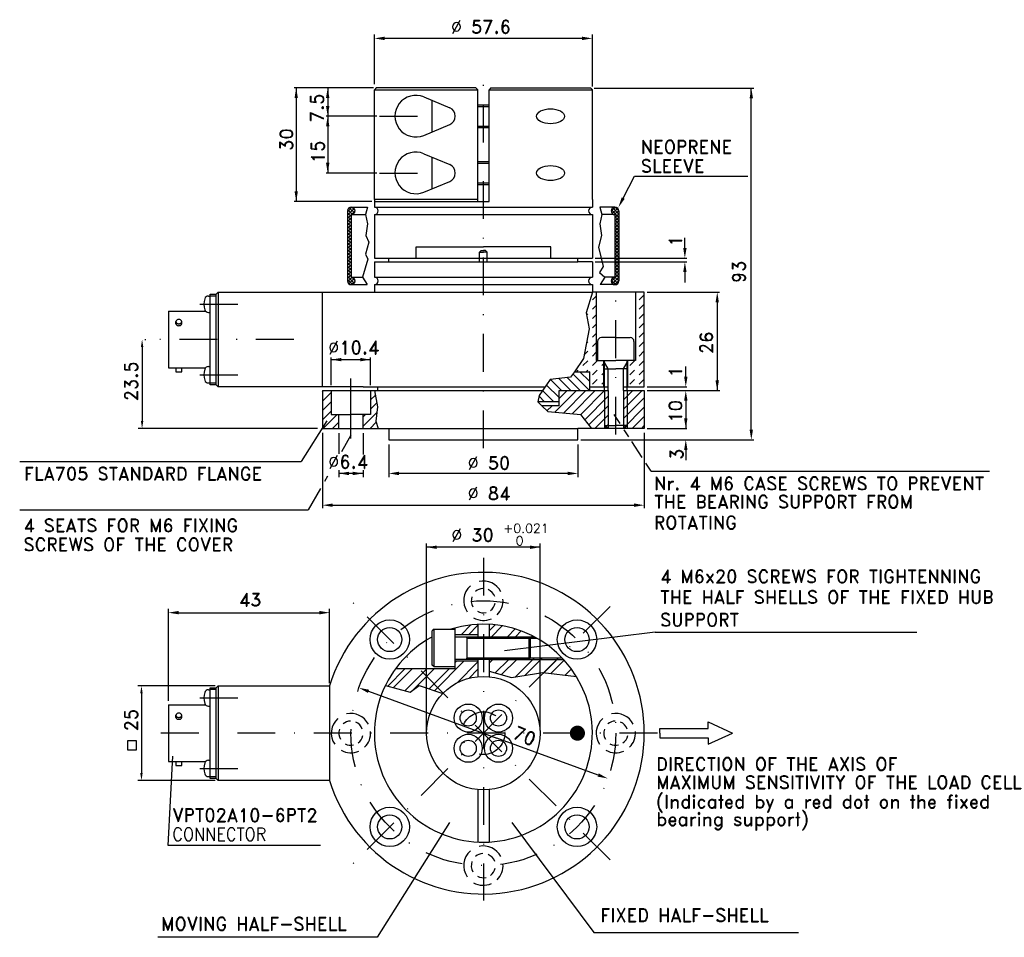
# Model space of a CAD drawing. Extents: x 147 to 277, y 386 to 507.
import ezdxf

# ---------------------------------------------------------------- set-up
doc = ezdxf.new("R2010")
doc.units = 0
doc.header["$LTSCALE"] = 10
doc.header["$MEASUREMENT"] = 0
doc.linetypes.add('DASHDOT', pattern=[1, 0.5, -0.25, 0, -0.25])
doc.layers.get('0').update_dxf_attribs({"linetype": 'CONTINUOUS'})
for name, color, linetype in [('1', 7, 'CONTINUOUS'), ('2', 7, 'DASHDOT'), ('3', 7, 'CONTINUOUS'), ('4', 7, 'CONTINUOUS'), ('5', 7, 'CONTINUOUS'), ('6', 7, 'CONTINUOUS'), ('7', 7, 'CONTINUOUS'), ('QUOTE', 7, 'CONTINUOUS')]:
    doc.layers.add(name, color=color, linetype=linetype)
doc.styles.add('ROMAND', font='romand', dxfattribs={"height": 8})

# ---------------------------------------------------------------- blocks, each defined once
blk = doc.blocks.new('*X6')
at = {"color": 0}
for p, q in [((97, 167), (101.54, 171.54)), ((97, 165.06), (101.96, 170.02)), ((97, 161.17), (102.81, 166.98)), ((97, 159.23), (102.46, 164.68)), ((95, 151.39), (102.78, 159.17)), ((97, 155.34), (102.27, 160.61)), ((95, 153.34), (95.43, 153.77)), ((85.39, 149.56), (88, 152.17)), ((95.26, 147.77), (100.7, 153.2)), ((85.54, 147.77), (88, 150.23)), ((97.21, 147.77), (99.48, 150.04))]:
    blk.add_line(p, q, dxfattribs=at)
blk = doc.blocks.new('*X5')
at = {"color": 0}
for p, q in [((187.09, 458.09), (187.23, 458.23)), ((187.09, 456.85), (188.24, 458)), ((187.09, 455.61), (188.24, 456.76)), ((193.44, 457.01), (194.07, 457.65)), ((193.44, 455.78), (194.27, 456.61)), ((187.09, 454.38), (188.24, 455.53)), ((192.44, 453.54), (194.29, 455.39)), ((187.18, 453.23), (189.03, 455.08)), ((188.42, 453.23), (189.24, 454.05)), ((192.44, 454.78), (192.75, 455.08)), ((193.37, 453.23), (194.19, 454.05))]:
    blk.add_line(p, q, dxfattribs=at)
blk = doc.blocks.new('*X4')
at = {"color": 0}
for p, q in [((217.78, 455.37), (220.65, 458.23)), ((218.34, 457.17), (219.41, 458.23)), ((218.92, 455.27), (221.88, 458.23)), ((220.06, 455.17), (223.12, 458.23)), ((221.2, 455.07), (224.36, 458.23)), ((226.84, 457), (228.07, 458.23)), ((226.84, 455.77), (229.31, 458.23)), ((221.74, 454.38), (224.84, 457.48)), ((226.84, 454.53), (229.59, 457.28)), ((216.11, 456.17), (216.17, 456.23)), ((216.73, 455.56), (217.41, 456.23)), ((222.29, 453.69), (224.84, 456.24)), ((226.84, 453.29), (229.59, 456.04)), ((223.07, 453.23), (224.84, 455)), ((228.02, 453.23), (229.59, 454.8)), ((224.31, 453.23), (224.84, 453.77)), ((229.26, 453.23), (229.59, 453.57))]:
    blk.add_line(p, q, dxfattribs=at)
blk = doc.blocks.new('*X3')
at = {"color": 0}
for p, q in [((222.34, 459.49), (221.09, 460.73)), ((222.34, 460.72), (222.33, 460.73)), ((218.64, 458.23), (217.19, 459.69)), ((219.88, 458.23), (218.3, 459.82)), ((221.12, 458.23), (219.41, 459.95)), ((222.34, 458.25), (220.16, 460.43)), ((217.67, 456.73), (216.16, 458.24)), ((218.34, 457.3), (216.67, 458.97)), ((216.43, 456.73), (215.69, 457.48))]:
    blk.add_line(p, q, dxfattribs=at)
blk = doc.blocks.new('*X2')
at = {"color": 0}
for p, q in [((222.74, 470.23), (223.24, 470.73)), ((228.93, 470.23), (229.54, 470.84)), ((228.93, 468.99), (229.54, 469.61)), ((221.97, 468.22), (222.12, 468.37)), ((222.74, 468.99), (223.24, 469.49)), ((228.93, 467.75), (229.54, 468.37)), ((222.74, 467.75), (223.24, 468.25)), ((222.74, 466.51), (223.24, 467.02)), ((228.93, 466.51), (229.54, 467.13)), ((222.74, 465.28), (223.24, 465.78)), ((228.93, 465.28), (229.54, 465.89)), ((221.97, 464.5), (222.12, 464.66)), ((222.74, 464.04), (223.24, 464.54)), ((228.93, 464.04), (229.54, 464.66)), ((221.68, 462.98), (222.12, 463.42)), ((222.74, 462.8), (223.24, 463.3)), ((228.93, 462.8), (229.54, 463.42)), ((221.5, 461.56), (222.12, 462.18)), ((222.74, 461.56), (223.36, 462.18)), ((223.98, 461.56), (224.24, 461.83)), ((227.69, 461.56), (228.31, 462.18)), ((228.93, 461.56), (229.54, 462.18)), ((220.67, 460.73), (220.88, 460.95)), ((221.91, 460.73), (222.12, 460.95)), ((222.74, 460.33), (223.36, 460.95)), ((223.98, 460.33), (224.24, 460.59)), ((227.69, 460.33), (228.31, 460.95)), ((228.93, 460.33), (229.54, 460.95)), ((222.74, 459.09), (223.36, 459.71)), ((223.98, 459.09), (224.24, 459.35)), ((227.69, 459.09), (228.31, 459.71)), ((228.93, 459.09), (229.54, 459.71))]:
    blk.add_line(p, q, dxfattribs=at)
blk = doc.blocks.new('*X0')
at = {"color": 0}
for p, q in [((76.14, 237.89), (77.34, 239.1)), ((76.14, 237), (77.9, 238.77)), ((76.14, 236.12), (78.14, 238.12)), ((77.14, 236.64), (76.14, 237.64)), ((77.14, 235.76), (76.14, 236.76)), ((77.48, 237.18), (76.2, 238.46)), ((77.98, 237.57), (76.59, 238.95)), ((78.12, 238.31), (77.33, 239.1)), ((76.14, 235.24), (77.14, 236.24)), ((77.14, 234.87), (76.14, 235.87)), ((76.14, 234.35), (77.14, 235.35)), ((77.14, 233.99), (76.14, 234.99)), ((76.14, 233.47), (77.14, 234.47)), ((77.14, 233.11), (76.14, 234.11)), ((76.14, 232.58), (77.14, 233.58)), ((77.14, 232.22), (76.14, 233.22)), ((76.14, 231.7), (77.14, 232.7)), ((77.14, 231.34), (76.14, 232.34)), ((76.14, 230.82), (77.14, 231.82)), ((77.14, 230.45), (76.14, 231.45)), ((76.14, 229.93), (77.14, 230.93)), ((77.14, 229.57), (76.14, 230.57)), ((76.14, 229.05), (77.14, 230.05)), ((77.14, 228.69), (76.14, 229.69)), ((76.14, 228.16), (77.14, 229.16)), ((77.14, 227.8), (76.14, 228.8)), ((76.14, 227.28), (77.14, 228.28)), ((77.14, 226.92), (76.14, 227.92)), ((76.14, 226.4), (77.14, 227.4)), ((77.14, 226.04), (76.14, 227.04)), ((76.14, 225.51), (77.14, 226.51)), ((77.14, 225.15), (76.14, 226.15)), ((76.14, 224.63), (77.14, 225.63)), ((77.14, 224.27), (76.14, 225.27)), ((76.14, 223.75), (77.14, 224.75)), ((77.14, 223.38), (76.14, 224.38)), ((76.14, 222.86), (77.14, 223.86)), ((77.14, 222.5), (76.14, 223.5)), ((76.14, 221.98), (77.14, 222.98)), ((77.14, 221.62), (76.14, 222.62)), ((76.14, 221.09), (77.14, 222.09)), ((77.14, 220.73), (76.14, 221.73)), ((76.14, 220.21), (77.14, 221.21)), ((77.95, 219.03), (76.14, 220.85)), ((77.44, 218.66), (76.14, 219.96)), ((76.17, 219.36), (77.39, 220.58)), ((76.52, 218.83), (77.93, 220.23)), ((77.2, 218.62), (78.14, 219.56)), ((78.13, 219.74), (77.26, 220.61))]:
    blk.add_line(p, q, dxfattribs=at)
blk = doc.blocks.new('*X1')
at = {"color": 0}
for p, q in [((166.44, 238.03), (167.52, 239.11)), ((168.43, 236.39), (166.46, 238.36)), ((166.71, 237.42), (168.13, 238.84)), ((168.43, 237.27), (166.81, 238.9)), ((167.3, 237.13), (168.42, 238.25)), ((167.43, 236.37), (168.43, 237.37)), ((168.43, 238.16), (167.47, 239.12)), ((168.43, 235.5), (167.43, 236.5)), ((167.43, 235.49), (168.43, 236.49)), ((168.43, 234.62), (167.43, 235.62)), ((167.43, 234.61), (168.43, 235.61)), ((168.43, 233.73), (167.43, 234.73)), ((167.43, 233.72), (168.43, 234.72)), ((168.43, 232.85), (167.43, 233.85)), ((167.43, 232.84), (168.43, 233.84)), ((168.43, 231.97), (167.43, 232.97)), ((167.43, 231.96), (168.43, 232.96)), ((168.43, 231.08), (167.43, 232.08)), ((167.43, 231.07), (168.43, 232.07)), ((168.43, 230.2), (167.43, 231.2)), ((167.43, 230.19), (168.43, 231.19)), ((168.43, 229.32), (167.43, 230.32)), ((167.43, 229.3), (168.43, 230.3)), ((168.43, 228.43), (167.43, 229.43)), ((167.43, 228.42), (168.43, 229.42)), ((168.43, 227.55), (167.43, 228.55)), ((167.43, 227.54), (168.43, 228.54)), ((168.43, 226.66), (167.43, 227.66)), ((167.43, 226.65), (168.43, 227.65)), ((168.43, 225.78), (167.43, 226.78)), ((167.43, 225.77), (168.43, 226.77)), ((168.43, 224.9), (167.43, 225.9)), ((167.43, 224.88), (168.43, 225.88)), ((168.43, 224.01), (167.43, 225.01)), ((167.43, 224), (168.43, 225)), ((168.43, 223.13), (167.43, 224.13)), ((167.43, 223.12), (168.43, 224.12)), ((166.44, 219.48), (168.43, 221.47)), ((168.43, 222.24), (167.43, 223.24)), ((167.43, 222.23), (168.43, 223.23)), ((168.43, 221.36), (167.43, 222.36)), ((167.43, 221.35), (168.43, 222.35)), ((168.43, 220.48), (167.43, 221.48)), ((167.62, 218.64), (166.45, 219.81)), ((166.74, 218.89), (168.43, 220.58)), ((168.18, 218.96), (166.77, 220.37)), ((167.35, 218.62), (168.43, 219.7)), ((168.43, 219.59), (167.41, 220.62))]:
    blk.add_line(p, q, dxfattribs=at)

msp = doc.modelspace()

# ---------------------------------------------------------------- linework, layer by layer
for p, q in [((193.82, 498.23), (183.34, 498.23)), ((183.61, 498.23), (183.61, 483.23)), ((187.77, 498.23), (187.77, 494.48)), ((207.34, 498.23), (194.19, 498.23)), ((207.34, 498.23), (207.59, 497.98)), ((209.34, 498.23), (209.09, 497.98)), ((193.94, 497.98), (207.59, 497.98)), ((200.47, 497.03), (203.9, 495.59)), ((207.59, 483.23), (207.59, 497.98)), ((209.09, 483.23), (209.09, 497.98)), ((209.09, 497.98), (222.74, 497.98)), ((201.59, 492.42), (201.59, 496.56)), ((207.59, 495.98), (209.09, 495.98)), ((207.59, 495.78), (209.09, 495.78)), ((194.26, 494.48), (187.55, 494.48)), ((187.77, 494.48), (187.77, 486.98)), ((194.26, 494.48), (189.31, 494.48)), ((200.46, 491.95), (203.89, 493.38)), ((207.59, 493.18), (209.09, 493.18)), ((207.59, 492.98), (209.09, 492.98)), ((200.47, 489.53), (203.9, 488.09)), ((201.59, 484.92), (201.59, 489.06)), ((207.59, 488.48), (209.09, 488.48)), ((207.59, 488.28), (209.09, 488.28)), ((194.26, 486.98), (187.55, 486.98)), ((194.26, 486.98), (189.31, 486.98)), ((228.31, 486.55), (243.26, 486.55)), ((200.46, 484.45), (203.89, 485.88)), ((207.59, 485.68), (209.09, 485.68)), ((207.59, 485.48), (209.09, 485.48)), ((193.59, 483.23), (183.34, 483.23)), ((190.38, 481.98), (190.38, 472.73)), ((190.88, 482.48), (193.05, 482.48)), ((190.88, 481.48), (190.88, 473.23)), ((190.88, 481.48), (192.76, 481.48)), ((193.05, 482.48), (192.76, 481.48)), ((192.76, 481.48), (193.03, 480.28)), ((193.94, 482.48), (222.74, 482.48)), ((193.94, 481.48), (222.74, 481.48)), ((225.73, 482.48), (223.72, 482.48)), ((223.72, 482.48), (224.01, 481.48)), ((224.01, 481.48), (223.74, 480.28)), ((225.73, 481.48), (224.01, 481.48)), ((225.73, 481.48), (225.73, 473.23)), ((226.23, 481.98), (226.23, 472.73)), ((193.03, 480.28), (192.81, 478.74)), ((223.74, 480.28), (223.96, 478.74)), ((192.81, 478.74), (193.2, 477.84)), ((223.96, 478.74), (223.55, 477.18)), ((193.2, 477.84), (192.76, 476.27)), ((192.76, 476.27), (193.08, 475.59)), ((199.44, 477.23), (208.34, 477.23)), ((199.44, 475.73), (199.44, 477.23)), ((207.84, 476.53), (208.04, 476.73)), ((207.84, 475.23), (207.84, 476.53)), ((207.84, 476.53), (208.34, 476.53)), ((208.04, 476.73), (208.34, 476.73)), ((217.24, 477.23), (208.34, 477.23)), ((208.64, 476.73), (208.34, 476.73)), ((208.84, 476.53), (208.34, 476.53)), ((208.84, 476.53), (208.64, 476.73)), ((208.84, 475.23), (208.84, 476.53)), ((217.24, 475.73), (217.24, 477.23)), ((223.55, 477.18), (224.15, 474.63)), ((193.08, 475.59), (192.37, 473.23)), ((224.15, 474.63), (223.7, 473.84)), ((223.7, 473.84), (224.4, 473.23)), ((190.88, 473.23), (192.37, 473.23)), ((190.88, 472.23), (192.98, 472.23)), ((192.37, 473.23), (192.98, 472.23)), ((224.4, 473.23), (223.79, 472.23)), ((225.73, 472.23), (223.79, 472.23)), ((225.73, 473.23), (224.4, 473.23)), ((173.28, 471.23), (173.28, 458.73)), ((222.74, 471.23), (221.91, 468.52)), ((170.89, 469.64), (175.9, 469.64)), ((172.01, 470.73), (172.23, 470.73)), ((173.03, 470.73), (172.23, 470.73)), ((172.01, 468.56), (172.23, 468.56)), ((221.91, 468.52), (222.32, 466.4)), ((167.73, 467.06), (167.73, 467.35)), ((168.48, 467.06), (168.48, 467.35)), ((222.32, 466.4), (221.59, 462.48)), ((223.44, 464.73), (223.44, 462.23)), ((225.84, 465.23), (223.94, 465.23)), ((225.84, 465.23), (227.74, 465.23)), ((228.24, 464.73), (228.24, 462.23)), ((188.24, 462.32), (193.44, 462.32)), ((221.59, 462.48), (220.37, 460.73)), ((224.34, 458.23), (224.34, 462.23)), ((224.84, 461.1), (224.34, 461.96)), ((226.84, 461.1), (227.34, 461.96)), ((227.34, 458.23), (227.34, 462.23)), ((167.73, 461.23), (167.73, 460.73)), ((167.73, 460.73), (168.48, 460.73)), ((168.48, 460.73), (168.48, 461.23)), ((172.01, 461.41), (172.23, 461.41)), ((220.37, 460.73), (219.86, 460)), ((220.37, 460.73), (222.34, 460.73)), ((224.34, 461.1), (225.84, 461.1)), ((224.84, 458.23), (224.84, 461.1)), ((227.34, 461.1), (225.84, 461.1)), ((226.84, 458.23), (226.84, 461.1)), ((170.89, 460.32), (175.9, 460.32)), ((172.01, 459.24), (172.23, 459.24)), ((173.03, 459.23), (172.23, 459.23)), ((190.84, 451.89), (190.84, 459.81)), ((217.16, 459.69), (215.71, 457.6)), ((219.86, 460), (217.16, 459.69)), ((188.24, 458.23), (188.24, 455.08)), ((193.44, 458.23), (193.44, 455.08)), ((193.96, 458.23), (194.37, 456.07)), ((218.34, 456.73), (218.34, 458.23)), ((224.34, 458.23), (224.34, 453.23)), ((227.34, 458.23), (227.34, 453.23)), ((215.71, 457.6), (215.55, 456.73)), ((215.55, 456.73), (216.05, 456.23)), ((218.34, 456.73), (215.55, 456.73)), ((218.34, 456.23), (218.34, 456.73)), ((194.37, 456.07), (194.14, 454.19)), ((216.05, 456.23), (216.84, 455.45)), ((218.34, 456.23), (216.05, 456.23)), ((216.84, 455.45), (221.2, 455.07)), ((187.68, 454.22), (184.25, 448.86)), ((188.24, 455.08), (189.24, 455.08)), ((189.24, 455.08), (190.84, 455.08)), ((189.24, 453.23), (189.24, 455.08)), ((192.44, 455.08), (190.84, 455.08)), ((193.44, 455.08), (192.44, 455.08)), ((192.44, 453.23), (192.44, 455.08)), ((194.14, 454.19), (194.42, 453.23)), ((222.65, 453.23), (221.2, 455.07)), ((226.42, 453.87), (225.64, 455.08)), ((224.34, 453.61), (225.84, 453.61)), ((224.84, 453.23), (224.34, 453.61)), ((227.34, 453.61), (225.84, 453.61)), ((226.84, 453.23), (227.34, 453.61)), ((227.54, 452.14), (226.95, 453.04)), ((190.84, 452.35), (189.59, 450.15)), ((229.32, 449.38), (227.96, 451.49)), ((147.08, 448.86), (184.25, 448.86)), ((230.49, 447.57), (229.81, 448.63)), ((230.49, 447.57), (275.2, 447.57)), ((187.74, 446.91), (187.34, 446.21)), ((192.44, 447.29), (189.24, 447.29)), ((186.83, 445.31), (185.21, 442.47)), ((147.08, 442.47), (185.21, 442.47)), ((201.84, 421.72), (201.84, 426.72)), ((206.22, 425.52), (206.02, 425.72)), ((206.22, 425.52), (214.54, 425.52)), ((209.09, 425.72), (215.03, 425.72)), ((231.04, 426.33), (211.13, 423.87)), ((206.22, 422.92), (206.02, 422.72)), ((206.22, 422.92), (214.54, 422.92)), ((209.09, 422.72), (218.94, 422.72)), ((209.09, 421.15), (209.09, 420.43)), ((209.09, 421.15), (212.05, 420.34)), ((212.05, 420.34), (216.19, 420.97)), ((216.19, 420.97), (220.64, 420.46)), ((173.28, 419.22), (173.28, 406.72)), ((195.4, 419.29), (198.66, 418.38)), ((198.66, 418.38), (199.85, 419.29)), ((199.85, 419.29), (202.97, 418.2)), ((170.89, 417.63), (175.9, 417.63)), ((172.01, 418.71), (172.23, 418.71)), ((173.03, 418.72), (172.23, 418.72)), ((172.01, 416.54), (172.23, 416.54)), ((167.73, 415.04), (167.73, 415.33)), ((168.48, 415.04), (168.48, 415.33)), ((238.02, 414.46), (241.26, 412.98)), ((238.02, 413.6), (238.02, 414.46)), ((231.65, 413.6), (238.02, 413.6)), ((231.65, 412.98), (231.65, 413.6)), ((231.65, 412.98), (231.65, 412.36)), ((238.02, 411.5), (241.26, 412.98)), ((231.65, 412.36), (238.02, 412.36)), ((238.02, 412.36), (238.02, 411.5)), ((166.69, 398.11), (167.32, 409.95)), ((167.73, 409.22), (167.73, 408.72)), ((167.73, 408.72), (168.48, 408.72)), ((168.48, 408.72), (168.48, 409.22)), ((172.01, 409.39), (172.23, 409.39)), ((170.89, 408.31), (175.9, 408.31)), ((172.01, 407.23), (172.23, 407.23)), ((173.03, 407.22), (172.23, 407.22)), ((203.85, 401.18), (194.3, 386)), ((212.1, 401.18), (222.95, 386.65)), ((222.95, 386.65), (249.99, 386.65)), ((194.3, 386), (165.35, 386))]:
    msp.add_line(p, q)
at = {"color": 0}
for p, q in [((209.09, 426.47), (209.9, 427.28)), ((209.4, 425.72), (210.83, 427.15)), ((211.52, 425.72), (212.54, 426.74)), ((212.58, 425.72), (213.34, 426.48)), ((214.5, 425.52), (214.81, 425.83)), ((212.58, 420.42), (215.08, 422.92)), ((213.83, 420.61), (216.14, 422.92)), ((216.3, 420.95), (218.26, 422.92)), ((209.09, 422.23), (209.58, 422.72)), ((209.91, 420.93), (211.7, 422.72)), ((210.74, 420.7), (212.76, 422.72)), ((217.25, 420.85), (219.03, 422.62)), ((219.16, 420.63), (219.98, 421.45))]:
    msp.add_line(p, q, dxfattribs=at)
for points in [[(168.48, 467.35, 0.124402), (168.45, 467.45, 0.105721), (168.37, 467.55, 0.086899), (168.25, 467.61, 0.077074), (168.11, 467.63, 0.077074), (167.96, 467.61, 0.086899), (167.84, 467.55, 0.105721), (167.76, 467.45, 0.124402), (167.73, 467.35, 0.124402), (167.76, 467.24, 0.105721), (167.84, 467.14, 0.086899), (167.96, 467.08, 0.077074), (168.11, 467.06, 0.077074), (168.25, 467.08, 0.086899), (168.37, 467.14, 0.105721), (168.45, 467.24, 0.124402)], [(168.48, 415.33, 0.124402), (168.45, 415.44, 0.105721), (168.37, 415.53, 0.086899), (168.25, 415.6, 0.077074), (168.11, 415.62, 0.077074), (167.96, 415.6, 0.086899), (167.84, 415.53, 0.105721), (167.76, 415.44, 0.124402), (167.73, 415.33, 0.124402), (167.76, 415.23, 0.105721), (167.84, 415.13, 0.086899), (167.96, 415.07, 0.077074), (168.11, 415.04, 0.077074), (168.25, 415.07, 0.086899), (168.37, 415.13, 0.105721), (168.45, 415.23, 0.124402)]]:
    msp.add_lwpolyline(points, format="xyb", close=True)
for points in [[(167.73, 467.06, 0.141094), (167.76, 466.97, 0.107148), (167.84, 466.88, 0.079269), (167.96, 466.83, 0.066784), (168.11, 466.81, 0.066784), (168.25, 466.83, 0.079269), (168.37, 466.88, 0.107148), (168.45, 466.97, 0.141094), (168.48, 467.06, 0.141094)], [(167.73, 415.04, 0.141094), (167.76, 414.95, 0.107148), (167.84, 414.87, 0.079269), (167.96, 414.82, 0.066784), (168.11, 414.8, 0.066784), (168.25, 414.82, 0.079269), (168.37, 414.87, 0.107148), (168.45, 414.95, 0.141094), (168.48, 415.04, 0.141094)]]:
    msp.add_lwpolyline(points, format="xyb")
for centre, radius, start, end in [((199.41, 494.49), 2.75, 67.2768, 292.5628), ((199.41, 486.99), 2.75, 67.2768, 292.5628), ((190.88, 481.98), 0.5, 270, 180), ((225.73, 481.98), 0.5, 0, 270), ((190.88, 472.73), 0.5, 180, 90), ((225.73, 472.73), 0.5, 90, 0), ((174.05, 469.64), 2.62, 164.009, 195.991), ((172.01, 470.23), 0.5, 90, 164.009), ((172.01, 469.06), 0.5, 195.991, 270), ((223.94, 464.73), 0.5, 90, 180), ((227.74, 464.73), 0.5, 0, 90), ((174.05, 460.32), 2.62, 164.009, 195.991), ((172.01, 460.91), 0.5, 90, 164.009), ((172.01, 459.74), 0.5, 195.991, 270), ((208.34, 430.47), 2.6, 131.2627, 214.4787), ((208.34, 430.47), 1.6, 92.6814, 130.3665), ((208.34, 430.47), 2.6, 27.2931, 102.7327), ((208.34, 430.47), 1.6, 19.787, 66.8922), ((208.34, 430.47), 1.6, 160.5313, 210.5807), ((208.34, 430.47), 2.6, 314.3075, 4.6346), ((208.34, 430.47), 1.6, 305.9759, 348.4398), ((208.34, 430.47), 2.6, 240.02, 294.0867), ((208.34, 430.47), 1.6, 241.2101, 282.8889), ((208.34, 412.97), 14.4, 117.9532, 107.2807), ((174.05, 417.63), 2.62, 164.009, 195.991), ((172.01, 418.21), 0.5, 90, 164.009), ((172.01, 417.04), 0.5, 195.991, 270), ((190.84, 412.97), 2.6, 27.2931, 102.7327), ((225.84, 412.97), 2.6, 27.2931, 102.7327), ((190.84, 412.97), 2.6, 131.2627, 214.4787), ((190.84, 412.97), 1.6, 92.6814, 130.3665), ((190.84, 412.97), 1.6, 19.787, 66.8922), ((225.84, 412.97), 2.6, 131.2627, 214.4787), ((225.84, 412.97), 1.6, 92.6814, 130.3665), ((225.84, 412.97), 1.6, 19.787, 66.8922), ((190.84, 412.97), 1.6, 160.5313, 210.5807), ((190.84, 412.97), 1.6, 305.9759, 348.4398), ((190.84, 412.97), 2.6, 314.3075, 4.6346), ((225.84, 412.97), 1.6, 160.5313, 210.5807), ((225.84, 412.97), 1.6, 305.9759, 348.4398), ((225.84, 412.97), 2.6, 314.3075, 4.6346), ((190.84, 412.97), 1.6, 241.2101, 282.8889), ((225.84, 412.97), 1.6, 241.2101, 282.8889), ((190.84, 412.97), 2.6, 240.02, 294.0867), ((225.84, 412.97), 2.6, 240.02, 294.0867), ((174.05, 408.31), 2.62, 164.009, 195.991), ((172.01, 408.89), 0.5, 90, 164.009), ((172.01, 407.73), 0.5, 195.991, 270), ((208.34, 395.47), 2.6, 27.2931, 102.7327), ((208.34, 395.47), 2.6, 131.2627, 214.4787), ((208.34, 395.47), 1.6, 92.6814, 130.3665), ((208.34, 395.47), 1.6, 19.787, 66.8922), ((208.34, 395.47), 1.6, 160.5313, 210.5807), ((208.34, 395.47), 2.6, 314.3075, 4.6346), ((208.34, 395.47), 1.6, 305.9759, 348.4398), ((208.34, 395.47), 2.6, 240.02, 294.0867), ((208.34, 395.47), 1.6, 241.2101, 282.8889)]:
    msp.add_arc(centre, radius, start, end)
for centre in [(217.21, 494.48), (217.21, 486.97)]:
    msp.add_ellipse(centre, major_axis=(1.84, 0), ratio=0.535325)
at = {"layer": '1'}
for p, q in [((193.94, 475.23), (193.94, 473.23)), ((193.94, 475.23), (195.84, 475.23)), ((195.84, 475.23), (195.84, 475.73)), ((195.84, 475.23), (220.84, 475.23)), ((220.84, 475.23), (220.84, 475.73)), ((222.74, 475.23), (220.84, 475.23)), ((222.74, 475.23), (222.74, 473.23)), ((193.94, 473.23), (222.74, 473.23)), ((193.94, 472.23), (222.74, 472.23)), ((193.94, 472.23), (193.94, 471.23)), ((222.74, 472.23), (222.74, 471.23)), ((173.03, 470.98), (173.28, 471.23)), ((173.03, 460.48), (173.03, 470.98)), ((173.28, 471.23), (187.09, 471.23)), ((187.09, 471.23), (188.24, 471.23)), ((187.09, 458.73), (187.09, 471.23)), ((188.24, 471.23), (193.44, 471.23)), ((193.44, 471.23), (193.94, 471.23)), ((193.94, 471.23), (222.74, 471.23)), ((223.24, 471.23), (222.74, 471.23)), ((223.24, 471.23), (223.24, 462.23)), ((228.44, 471.23), (223.24, 471.23)), ((228.44, 471.23), (228.44, 462.23)), ((229.59, 471.23), (228.44, 471.23)), ((229.59, 458.73), (229.59, 471.23)), ((223.24, 462.23), (224.24, 462.23)), ((224.24, 458.73), (224.24, 462.23)), ((224.24, 462.23), (225.84, 462.23)), ((227.44, 462.23), (225.84, 462.23)), ((227.44, 458.73), (227.44, 462.23)), ((228.44, 462.23), (227.44, 462.23)), ((222.34, 460.73), (222.34, 458.73)), ((173.03, 458.98), (173.03, 460.48)), ((173.28, 458.73), (173.03, 458.98)), ((187.09, 458.73), (173.28, 458.73)), ((189.24, 458.73), (187.09, 458.73)), ((192.44, 458.73), (189.24, 458.73)), ((192.44, 458.73), (193.38, 458.73)), ((193.38, 458.73), (216.5, 458.73)), ((194.34, 458.73), (194.34, 458.23)), ((222.34, 458.73), (222.34, 458.23)), ((222.34, 458.73), (223.3, 458.73)), ((223.3, 458.73), (224.24, 458.73)), ((224.24, 458.73), (224.84, 458.73)), ((226.84, 458.73), (227.44, 458.73)), ((227.44, 458.73), (229.59, 458.73)), ((173.03, 418.97), (173.28, 419.22)), ((173.03, 408.47), (173.03, 418.97)), ((173.28, 419.22), (188.03, 419.22)), ((188.03, 419.22), (188.03, 406.72)), ((173.03, 406.97), (173.03, 408.47)), ((173.28, 406.72), (173.03, 406.97)), ((188.03, 406.72), (173.28, 406.72))]:
    msp.add_line(p, q, dxfattribs=at)
at = {"layer": '1', "const_width": 1}
msp.add_lwpolyline([(220.41, 413.32, 1), (221.12, 412.62, 1)], format="xyb", close=True, dxfattribs=at)
at = {"layer": '1'}
for centre, radius in [((195.97, 425.34), 2.6), ((195.97, 425.34), 1.6), ((220.71, 425.34), 2.6), ((220.71, 425.34), 1.6), ((195.97, 400.59), 2.6), ((195.97, 400.59), 1.6), ((220.71, 400.59), 2.6), ((220.71, 400.59), 1.6)]:
    msp.add_circle(centre, radius, dxfattribs=at)
for centre, radius, start, end in [((193.94, 472.73), 0.5, 270, 90), ((222.74, 472.73), 0.5, 90, 270), ((208.34, 412.97), 21.25, 197.1046, 162.8954)]:
    msp.add_arc(centre, radius, start, end, dxfattribs=at)
at = {"layer": '2'}
msp.add_line((208.34, 436.14), (208.34, 390.87), dxfattribs=at)
at = {"layer": '3'}
for p, q in [((201.84, 426.72), (201.59, 426.47)), ((201.84, 426.72), (204.59, 426.72)), ((204.59, 426.72), (204.59, 421.72)), ((201.59, 421.97), (201.59, 426.47)), ((204.59, 425.72), (214.34, 425.72)), ((206.22, 422.72), (206.22, 425.72)), ((214.34, 425.72), (214.34, 422.72)), ((214.54, 425.52), (214.34, 425.72)), ((214.54, 425.52), (214.54, 422.92)), ((214.54, 422.92), (214.34, 422.72)), ((201.84, 421.72), (201.59, 421.97)), ((204.59, 421.72), (201.84, 421.72)), ((214.34, 422.72), (204.59, 422.72))]:
    msp.add_line(p, q, dxfattribs=at)
at = {"layer": '4', "linetype": 'DASHDOT'}
for p, q in [((208.34, 450.62), (208.34, 499.31)), ((194.63, 494.48), (199.79, 494.48)), ((194.63, 486.98), (199.79, 486.98)), ((225.84, 452.42), (225.84, 471.64)), ((183.29, 464.98), (163.23, 464.98)), ((225.08, 396.23), (190.79, 430.52)), ((225.08, 429.71), (190.79, 395.42)), ((231.34, 412.97), (164.17, 412.97))]:
    msp.add_line(p, q, dxfattribs=at)
for radius in [17.5, 2.83]:
    msp.add_circle((208.34, 412.97), radius, dxfattribs=at)
at = {"layer": '5'}
for p, q in [((187.09, 458.23), (187.09, 453.23)), ((187.09, 458.23), (188.24, 458.23)), ((188.24, 458.23), (193.46, 458.23)), ((193.46, 458.23), (193.96, 458.23)), ((193.96, 458.23), (216.15, 458.23)), ((218.34, 458.23), (222.34, 458.23)), ((222.34, 458.23), (223.22, 458.23)), ((223.22, 458.23), (224.84, 458.23)), ((224.84, 458.23), (224.84, 453.23)), ((226.84, 458.23), (229.59, 458.23)), ((226.84, 458.23), (226.84, 453.23)), ((229.59, 458.23), (229.59, 453.23)), ((187.09, 453.23), (189.24, 453.23)), ((189.24, 453.23), (192.44, 453.23)), ((192.44, 453.23), (194.42, 453.23)), ((194.42, 453.23), (220.84, 453.23)), ((195.84, 453.23), (195.84, 451.73)), ((222.65, 453.23), (220.84, 453.23)), ((220.84, 451.73), (220.84, 453.23)), ((224.84, 453.23), (222.65, 453.23)), ((226.84, 453.23), (224.84, 453.23)), ((229.59, 453.23), (226.84, 453.23)), ((195.84, 451.73), (208.34, 451.73)), ((208.34, 451.73), (220.84, 451.73))]:
    msp.add_line(p, q, dxfattribs=at)
at = {"layer": '6'}
for p, q in [((172.23, 470.98), (173.03, 470.98)), ((172.23, 464.98), (172.23, 470.98)), ((166.73, 468.73), (171.63, 468.73)), ((166.73, 468.73), (166.73, 461.23)), ((172.23, 458.98), (172.23, 464.98)), ((166.73, 461.23), (171.63, 461.23)), ((173.03, 458.98), (172.23, 458.98)), ((172.23, 412.97), (172.23, 418.97)), ((172.23, 418.97), (173.03, 418.97)), ((166.73, 416.72), (166.73, 409.22)), ((166.73, 416.72), (171.63, 416.72)), ((172.23, 406.97), (172.23, 412.97)), ((166.73, 409.22), (171.63, 409.22)), ((173.03, 406.97), (172.23, 406.97))]:
    msp.add_line(p, q, dxfattribs=at)
at = {"layer": '7'}
for p, q in [((194.19, 498.23), (193.94, 497.98)), ((209.34, 498.23), (222.49, 498.23)), ((222.74, 497.98), (222.49, 498.23)), ((193.94, 483.48), (193.94, 497.98)), ((222.74, 483.48), (222.74, 497.98)), ((207.59, 483.48), (193.94, 483.48)), ((193.94, 483.48), (193.94, 482.48)), ((193.96, 483.23), (209.09, 483.23)), ((222.74, 483.48), (222.74, 482.48)), ((193.94, 481.48), (193.94, 480.44)), ((222.74, 481.48), (222.74, 480.28)), ((193.94, 480.44), (193.94, 475.73)), ((222.74, 480.28), (222.74, 475.73)), ((193.94, 475.73), (222.74, 475.73)), ((204.59, 426.87), (204.59, 421.47)), ((207.59, 427.35), (207.59, 425.97)), ((209.09, 427.35), (209.09, 425.72)), ((207.59, 425.97), (204.59, 425.97)), ((207.59, 425.97), (207.59, 425.72)), ((214.54, 425.52), (215.4, 425.52)), ((214.54, 422.92), (218.75, 422.92)), ((207.59, 422.47), (204.59, 422.47)), ((207.59, 422.72), (207.59, 422.47)), ((207.59, 422.47), (207.59, 420.43)), ((209.09, 422.72), (209.09, 421.15)), ((204.59, 421.47), (196.72, 421.47)), ((207.59, 405.51), (207.59, 398.59)), ((209.09, 405.51), (209.09, 398.59))]:
    msp.add_line(p, q, dxfattribs=at)
for centre, radius in [((208.34, 412.97), 7.5), ((206.34, 414.97), 1.85), ((210.34, 414.97), 1.85), ((206.34, 414.97), 1.07), ((210.34, 414.97), 1.07), ((206.34, 410.97), 1.85), ((210.34, 410.97), 1.85), ((206.34, 410.97), 1.07), ((210.34, 410.97), 1.07)]:
    msp.add_circle(centre, radius, dxfattribs=at)
for centre, radius, start, end in [((203.43, 494.48), 1.2, 292.5628, 67.2768), ((203.43, 486.98), 1.2, 292.5628, 67.2768), ((193.94, 481.98), 0.5, 270, 90), ((222.74, 481.98), 0.5, 90, 270)]:
    msp.add_arc(centre, radius, start, end, dxfattribs=at)
at = {"layer": 'QUOTE'}
for p, q in [((193.94, 498.7), (193.94, 505.27)), ((221.39, 504.77), (195.29, 504.77)), ((222.74, 498.55), (222.74, 505.27)), ((222.74, 498.4), (222.74, 505.14)), ((222.98, 498.19), (244.06, 498.19)), ((243.74, 453.08), (243.74, 498.19)), ((226.81, 483.66), (228.31, 486.55)), ((234.96, 477.08), (234.96, 478.43)), ((223.12, 475.73), (235.22, 475.73)), ((223.12, 475.23), (235.22, 475.23)), ((234.96, 473.88), (234.96, 472.53)), ((229.97, 471.23), (239.53, 471.23)), ((239.24, 469.88), (239.24, 458.23)), ((163.61, 464.98), (163.75, 464.98)), ((163.25, 463.98), (163.25, 454.23)), ((188.24, 458.97), (188.24, 462.61)), ((193.44, 458.94), (193.44, 462.61)), ((235.08, 460.08), (235.08, 461.43)), ((229.97, 458.73), (235.22, 458.73)), ((229.97, 458.23), (239.6, 458.23)), ((235.08, 456.88), (235.08, 453.23)), ((186.41, 453.23), (162.75, 453.23)), ((229.97, 453.23), (235.22, 453.23)), ((187.09, 452.63), (187.09, 442.7)), ((189.24, 452.62), (189.24, 449.86)), ((192.44, 452.62), (192.44, 449.78)), ((221.22, 451.73), (244.06, 451.73)), ((221.22, 451.73), (244.06, 451.73)), ((229.59, 452.63), (229.59, 442.7)), ((229.97, 451.73), (242.56, 451.73)), ((195.84, 451.13), (195.84, 446.79)), ((220.84, 451.13), (220.84, 446.79)), ((235.08, 450.38), (235.08, 449.03)), ((189.24, 447.74), (189.24, 446.79)), ((192.44, 447.74), (192.44, 446.79)), ((219.49, 447.29), (197.19, 447.29)), ((188.44, 443.09), (228.24, 443.09)), ((200.84, 413.34), (200.84, 438.01)), ((215.84, 437.54), (200.84, 437.54)), ((215.84, 413.34), (215.84, 438.01)), ((166.73, 417.23), (166.73, 429.39)), ((188.03, 419.59), (188.03, 429.39)), ((168.08, 428.89), (186.68, 428.89)), ((231.04, 426.33), (265.61, 426.33)), ((172.91, 419.22), (162.67, 419.22)), ((163.17, 418.22), (163.17, 407.72)), ((193.17, 418.5), (210.1, 412.33)), ((223.52, 407.44), (210.1, 412.33)), ((172.91, 406.72), (162.67, 406.72)), ((186.83, 398.11), (166.69, 398.11))]:
    msp.add_line(p, q, dxfattribs=at)
msp.add_lwpolyline([(162.52, 410.78), (162.52, 411.97), (161.34, 411.97), (161.34, 410.78)], close=True, dxfattribs=at)
for points in [[(195.29, 504.54), (195.29, 504.99), (193.94, 504.77)], [(221.39, 504.54), (221.39, 504.99), (222.74, 504.77)], [(183.84, 496.88), (183.39, 496.88), (183.61, 498.23)], [(188, 496.88), (187.55, 496.88), (187.77, 498.23)], [(243.96, 496.84), (243.51, 496.84), (243.74, 498.19)], [(188, 495.83), (187.55, 495.83), (187.77, 494.48)], [(188, 493.13), (187.55, 493.13), (187.77, 494.48)], [(188, 488.33), (187.55, 488.33), (187.77, 486.98)], [(183.84, 484.58), (183.39, 484.58), (183.61, 483.23)], [(227.01, 483.56), (226.61, 483.76), (226.19, 482.46)], [(235.19, 477.08), (234.74, 477.08), (234.96, 475.73)], [(235.19, 473.88), (234.74, 473.88), (234.96, 475.23)], [(239.46, 469.88), (239.01, 469.88), (239.24, 471.23)], [(163.42, 463.98), (163.09, 463.98), (163.25, 464.98)], [(189.59, 462.55), (189.59, 462.1), (188.24, 462.32)], [(192.09, 462.55), (192.09, 462.1), (193.44, 462.32)], [(235.31, 460.08), (234.86, 460.08), (235.08, 458.73)], [(239.46, 459.58), (239.01, 459.58), (239.24, 458.23)], [(235.31, 456.88), (234.86, 456.88), (235.08, 458.23)], [(163.42, 454.23), (163.09, 454.23), (163.25, 453.23)], [(235.31, 454.58), (234.86, 454.58), (235.08, 453.23)], [(243.96, 453.08), (243.51, 453.08), (243.74, 451.73)], [(235.31, 450.38), (234.86, 450.38), (235.08, 451.73)], [(190.59, 447.06), (190.59, 447.51), (189.24, 447.29)], [(191.09, 447.06), (191.09, 447.51), (192.44, 447.29)], [(197.19, 447.06), (197.19, 447.51), (195.84, 447.29)], [(219.49, 447.06), (219.49, 447.51), (220.84, 447.29)], [(188.44, 442.87), (188.44, 443.32), (187.09, 443.09)], [(228.24, 442.87), (228.24, 443.32), (229.59, 443.09)], [(202.19, 437.31), (202.19, 437.76), (200.84, 437.54)], [(214.49, 437.31), (214.49, 437.76), (215.84, 437.54)], [(168.08, 428.67), (168.08, 429.12), (166.73, 428.89)], [(186.68, 428.67), (186.68, 429.12), (188.03, 428.89)], [(163, 418.22), (163.33, 418.22), (163.17, 419.22)], [(193.09, 418.29), (193.24, 418.71), (191.9, 418.96)], [(163, 407.72), (163.33, 407.72), (163.17, 406.72)], [(223.44, 407.23), (223.59, 407.65), (224.78, 406.98)]]:
    msp.add_solid(points, dxfattribs=at)

# ---------------------------------------------------------------- block references
for name in ['*X2', '*X3', '*X5', '*X4']:
    msp.add_blockref(name, (0, 0))
at = {"layer": '4', "xscale": 0.5, "yscale": 0.5, "zscale": 0.5}
for name, p in [('*X0', (152.31, 362.92)), ('*X1', (142.02, 362.92))]:
    msp.add_blockref(name, p, dxfattribs=at)
at = {"layer": '4', "xscale": -0.5, "yscale": 0.5, "zscale": 0.5, "rotation": 90}
msp.add_blockref('*X6', (281.47, 469.97), dxfattribs=at)

# ---------------------------------------------------------------- texts
at = {"layer": '3', "style": 'ROMAND'}
for s, height, p in [('%%c 57.6', 1.728, (204.05, 505.43)), ('NEOPRENE ', 1.728, (229.13, 489.57)), ('SLEEVE', 1.728, (229.13, 487.04)), ('%%C10.4', 1.728, (187.83, 463.06)), ('%%C6.4', 1.728, (187.83, 447.96)), ('%%C 50', 1.728, (206.26, 447.81)), ('FLA705 STANDARD FLANGE', 1.728, (147.64, 446.39)), ('Nr. 4 M6 CASE SCREWS TO PREVENT ', 1.728, (230.88, 445.1)), ('%%C 84', 1.728, (206.26, 443.8)), ('THE BEARING SUPPORT FROM', 1.728, (230.88, 442.69)), ('4 SEATS FOR M6 FIXING ', 1.728, (147.57, 439.56)), ('ROTATING  ', 1.728, (230.88, 439.93)), ('%%C 30', 1.728, (204.09, 438.3)), ('+0.021', 1.21, (210.95, 439.43)), ('SCREWS OF THE COVER ', 1.728, (147.57, 437.04)), ('  0', 1.21, (210.95, 437.78)), ('4 M6x20 SCREWS FOR TIGHTENNING ', 1.728, (231.68, 432.82)), ('43', 1.728, (176.05, 429.74)), ('THE HALF SHELLS OF THE FIXED HUB ', 1.728, (231.68, 430.09)), ('SUPPORT', 1.728, (231.68, 427.09)), ('DIRECTION OF THE AXIS OF ', 1.728, (231.16, 408.03)), ('MAXIMUM SENSITIVITY OF THE LOAD CELL  ', 1.728, (231.16, 405.62)), ('(Indicated by a red dot on the fixed', 1.728, (231.16, 403.06)), ('VPT02A10-6PT2', 1.728, (167.26, 401.27)), ('bearing support) ', 1.728, (231.16, 400.74)), ('FIXED HALF-SHELL  ', 1.728, (223.78, 388.06)), ('MOVING HALF-SHELL  ', 1.728, (165.75, 386.91))]:
    msp.add_text(s, height=height, dxfattribs=at).set_placement(p)
for s, height, rotation, p in [('7.5', 1.728, 90, (187.24, 493.71)), ('30', 1.728, 90, (183.18, 489.92)), ('15', 1.728, 90, (187.33, 488.31)), ('1', 1.73, 90, (234.58, 477.29)), ('93', 1.728, 90, (242.97, 472.45)), ('26', 1.728, 90, (238.67, 463.06)), ('23.5', 1.728, 90, (162.68, 456.84)), ('1', 1.73, 90, (234.58, 460.01)), ('10', 1.728, 90, (234.58, 454.02)), ('3', 1.73, 90, (234.74, 449.09)), ('25', 1.728, 90, (162.68, 413.22)), ('70', 1.728, 337, (212.09, 412.39))]:
    msp.add_text(s, height=height, rotation=rotation, dxfattribs=at).set_placement(p)
at = {"layer": '3', "style": 'ROMAND', "width": 0.9}
msp.add_text('CONNECTOR', height=1.728, dxfattribs=at).set_placement((167.26, 398.75))

doc.saveas('drawing.dxf')
